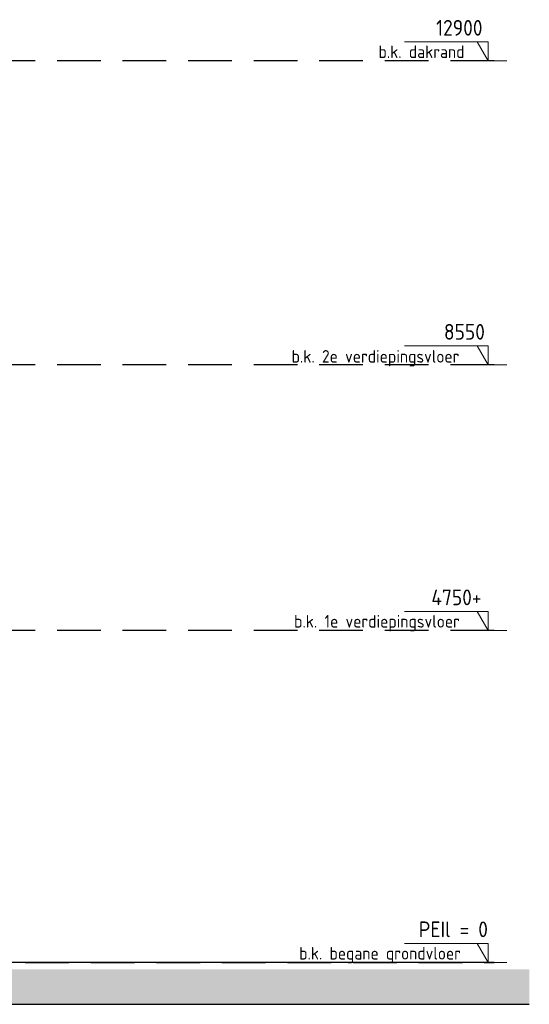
# Model space of a CAD drawing. Header units: millimetres. Extents: x -14070 to 121216, y 14949 to 85047.
# Tile 33 of 33: x 99233 to 106520, y 69207 to 83296. Entities that reach past the tile are written whole.
import ezdxf

# ---------------------------------------------------------------- set-up
doc = ezdxf.new("R2010")
doc.units = ezdxf.units.MM
doc.header["$LTSCALE"] = 100
doc.linetypes.add('HIDDEN2', pattern=[0.1875, 0.125, -0.0625])
doc.layers.get('Defpoints').update_dxf_attribs({"color": 181})
for name, color, linetype in [('AM$1A---_MAATVOERING', 2, 'Continuous'), ('BURO_hoogtelijnen', 8, 'Continuous'), ('BURO_maaiveld', 7, 'Continuous'), ('Detail_peilhoogte', 2, 'Continuous')]:
    doc.layers.add(name, color=color, linetype=linetype)
doc.styles.add('BRON standaard', font='isocp.shx')

# ---------------------------------------------------------------- blocks, each defined once
blk = doc.blocks.new('BURO_peilmaat_1op100')
at = {"layer": 'AM$1A---_MAATVOERING', "lineweight": 0}
for p, q in [((150, 150), (812.5, 150)), ((150, 0), (236.6, 150)), ((150, 0), (150, 150)), ((0, 0), (300, 0))]:
    blk.add_line(p, q, dxfattribs=at)
at = {"layer": 'AM$1A---_MAATVOERING', "lineweight": 0, "style": 'BRON standaard'}
blk.add_attdef('TEKST', (150, 200), '', height=125, dxfattribs=at)
at = {"layer": 'Detail_peilhoogte', "color": 1, "style": 'BRON standaard'}
blk.add_attdef('OMSCHRIJF', (300.1, 22.3), '', height=100, dxfattribs=at)

msp = doc.modelspace()

# ---------------------------------------------------------------- linework, layer by layer
at = {"layer": 'BURO_hoogtelijnen', "linetype": 'HIDDEN2', "ltscale": 50}
for p, q in [((106016.8, 82707), (-2875, 82707)), ((106016.8, 82707), (-2875, 82707)), ((106016.8, 78357), (-2875, 78357)), ((106016.8, 74557), (-2875, 74557)), ((-2875, 69807), (106016.8, 69807))]:
    msp.add_line(p, q, dxfattribs=at)
at = {"layer": 'BURO_maaiveld', "ltscale": 50}
msp.add_line((98900, 69207), (106520, 69207), dxfattribs=at)
at = {"layer": 'BURO_maaiveld', "color": 80}
msp.add_solid([(98900, 69707), (98900, 69207), (106520, 69707), (106520, 69207)], dxfattribs=at)
at = {"layer": 'Defpoints'}
msp.add_line((106016.8, 69807), (-2875, 69807), dxfattribs=at)
msp.add_line((106016.8, 69807), (-2875, 69807), dxfattribs=at)

# ---------------------------------------------------------------- block references
ref = msp.add_blockref('BURO_peilmaat_1op100', (106199.7, 82707), dxfattribs=dict(xscale=-1.8, yscale=1.8, zscale=1.8))
ref.add_attrib('TEKST', '12900', (105186.2, 83067), dxfattribs={"layer": 'AM$1A---_MAATVOERING', "lineweight": 0, "height": 225, "style": 'BRON standaard'})
ref.add_attrib('OMSCHRIJF', 'b.k. dakrand', (104363.5, 82747.2), dxfattribs={"layer": 'Detail_peilhoogte', "color": 1, "height": 180, "style": 'BRON standaard'})
ref = msp.add_blockref('BURO_peilmaat_1op100', (106199.7, 78357), dxfattribs=dict(xscale=-1.8, yscale=1.8, zscale=1.8))
ref.add_attrib('TEKST', '8550', (105299.5, 78717), dxfattribs={"layer": 'AM$1A---_MAATVOERING', "lineweight": 0, "height": 225, "style": 'BRON standaard'})
ref.add_attrib('OMSCHRIJF', 'b.k. 2e verdiepingsvloer', (103121.1, 78388.6), dxfattribs={"layer": 'Detail_peilhoogte', "color": 1, "height": 180, "style": 'BRON standaard'})
ref = msp.add_blockref('BURO_peilmaat_1op100', (106199.7, 74557), dxfattribs=dict(xscale=-1.8, yscale=1.8, zscale=1.8))
ref.add_attrib('TEKST', '4750+', (105119.7, 74917), dxfattribs={"layer": 'AM$1A---_MAATVOERING', "lineweight": 0, "height": 225, "style": 'BRON standaard'})
ref.add_attrib('OMSCHRIJF', 'b.k. 1e verdiepingsvloer', (103157.1, 74597.2), dxfattribs={"layer": 'Detail_peilhoogte', "color": 1, "height": 180, "style": 'BRON standaard'})
ref = msp.add_blockref('BURO_peilmaat_1op100', (106199.7, 69807), dxfattribs=dict(xscale=-1.8, yscale=1.8, zscale=1.8))
ref.add_attrib('TEKST', 'PEIl = 0', (104939.5, 70167), dxfattribs={"layer": 'AM$1A---_MAATVOERING', "lineweight": 0, "height": 225, "style": 'BRON standaard'})
ref.add_attrib('OMSCHRIJF', 'b.k. begane grondvloer', (103229.5, 69847.2), dxfattribs={"layer": 'Detail_peilhoogte', "color": 1, "height": 180, "style": 'BRON standaard'})

doc.saveas('drawing.dxf')
